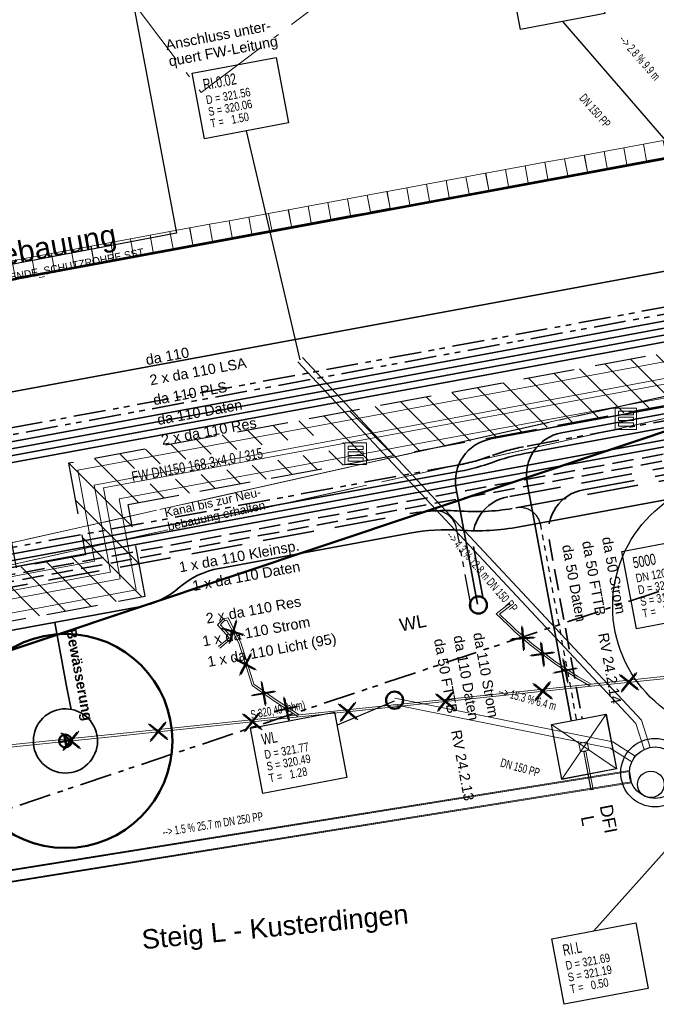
# Model space of a CAD drawing. Extents: x 3503752 to 3504470, y 5375172 to 5375556.
# Tile 35 of 77: x 3504234 to 3504249, y 5375419 to 5375442. Entities that reach past the tile are written whole.
import ezdxf

# ---------------------------------------------------------------- set-up
doc = ezdxf.new("R2010")
doc.units = 0
doc.header["$MEASUREMENT"] = 0
for name, pattern in [('1', [1.4, 0.5, -0.2, 0.5, -0.2]), ('123', [0.25001, 0.12501, -0.125]), ('140', [41.5, 15, -3.5, 15, -3.5, 1, -3.5]), ('2', [3.4, 1.2, -0.5, 1.2, -0.5]), ('202', [2.64, 1.75, -0.38, 0.13, -0.38]), ('237', [1.5, 0.75, -0.18, 0.13, -0.13, 0.13, -0.18]), ('240', [1.88, 1.25, -0.25, 0.13, -0.25]), ('39', [4.75, 4, -0.75]), ('86', [2.3751, 2.0001, -0.375])]:
    doc.linetypes.add(name, pattern=pattern)
for name, color, linetype in [('$_LISY_$_TMP', 7, 'Continuous'), ('2P_PROV_BUSHALTE', 7, 'Continuous'), ('4WB_KANALISATION', 7, 'Continuous'), ('68_BL_STREINLAUF', 7, 'Continuous'), ('_4WP_BAUFELD', 7, 'Continuous'), ('_4WP_FW_PLANUN', 7, 'Continuous'), ('_4WP_GRABEN', 7, 'Continuous'), ('_4WP_KANALISATIO', 7, 'Continuous'), ('_4WP_KANCAD', 7, 'Continuous'), ('_4WP_KANCAD-T', 7, 'Continuous'), ('_4WP_KONZ-BAUGRU', 7, 'Continuous'), ('_4WP_LICHT-KSR', 7, 'Continuous'), ('_4WP_LICHT_STILL', 7, 'Continuous'), ('_4WP_STADT-DACH', 7, 'Continuous'), ('_4WP_STADT-DFI', 7, 'Continuous'), ('_4WP_STADT_BEW_S', 7, 'Continuous'), ('_4WP_STADT_DATEN', 7, 'Continuous'), ('_4WP_STADT_FTT3', 7, 'Continuous'), ('_4WP_STADT_KLEIN', 7, 'Continuous'), ('_4WP_STADT_LSA', 7, 'Continuous'), ('_4WP_STADT_PLS', 7, 'Continuous'), ('_4WP_STADT_RESER', 7, 'Continuous'), ('_4WP_STADT_STROM', 7, 'Continuous'), ('_4WP_STEIGBEZEIC', 7, 'Continuous'), ('_4WP_TELEKOM', 7, 'Continuous'), ('_OST_1STEMPEL5', 7, 'Continuous'), ('BHM_BAUM_NEU', 7, 'Continuous'), ('PUNKTHOEHENATTDEF', 7, 'Continuous'), ('PUNKTNUMMERNATTDEF', 7, 'Continuous'), ('PUNKTSPEZIFIKATION', 7, 'Continuous'), ('X_BE_DFI', 7, 'Continuous')]:
    doc.layers.add(name, color=color, linetype=linetype)
doc.styles.add('108', font='TXT', dxfattribs={"width": 0.7, "height": 0.2})
doc.styles.add('109', font='TXT', dxfattribs={"width": 0.7, "height": 0.26})
doc.styles.add('110', font='TXT', dxfattribs={"width": 0.8, "height": 0.2})
doc.styles.add('121', font='ARIAL.TTF', dxfattribs={"height": 0.24})
doc.styles.add('127', font='ARIAL.TTF', dxfattribs={"height": 0.2})
doc.styles.add('131', font='TXT', dxfattribs={"width": 0.7, "height": 0.2})
doc.styles.add('136', font='ARIAL.TTF', dxfattribs={"height": 0.24})
doc.styles.add('179', font='ARIAL.TTF', dxfattribs={"height": 0.24})
doc.styles.add('387', font='ARIAL.TTF', dxfattribs={"height": 0.24})
doc.styles.add('412', font='ARIAL.TTF', dxfattribs={"height": 0.24})
doc.styles.add('415', font='ARIAL.TTF', dxfattribs={"height": 0.24})
doc.styles.add('416', font='ARIAL.TTF', dxfattribs={"height": 0.24})
doc.styles.add('420', font='ARIAL.TTF', dxfattribs={"height": 0.24})
doc.styles.add('424', font='ARIAL.TTF', dxfattribs={"height": 0.24})
doc.styles.add('427', font='TXT', dxfattribs={"width": 0.8, "height": 0.24})
doc.styles.add('511', font='ARIAL.TTF', dxfattribs={"height": 0.452686})
doc.styles.add('522', font='ARIAL.TTF', dxfattribs={"height": 0.5})
doc.styles.add('525', font='ARIAL.TTF', dxfattribs={"height": 0.24})
doc.styles.add('529', font='ARIAL.TTF', dxfattribs={"height": 0.3})
doc.styles.add('535', font='ARIAL.TTF', dxfattribs={"height": 0.3})
doc.styles.add('536', font='ARIALBD.TTF', dxfattribs={"height": 0.24})
doc.styles.add('590', font='TXT', dxfattribs={"height": 0.18})

# ---------------------------------------------------------------- blocks, each defined once
blk = doc.blocks.new('_X10')
at = {"color": 32, "linetype": 'Continuous', "lineweight": 13}
for p, q in [((-28.813, -6.542), (-29.843, -5.512)), ((-30.007, -6.763), (-31.037, -5.733)), ((-29.41, -6.653), (-30.44, -5.623)), ((-31.2, -6.983), (-32.23, -5.953)), ((-30.603, -6.873), (-31.633, -5.843)), ((-32.394, -7.204), (-33.424, -6.174)), ((-31.797, -7.094), (-32.827, -6.064)), ((-33.588, -7.424), (-34.618, -6.394)), ((-32.991, -7.314), (-34.021, -6.284)), ((-34.781, -7.645), (-35.811, -6.615)), ((-34.185, -7.535), (-35.215, -6.505)), ((-35.975, -7.865), (-37.005, -6.835)), ((-35.378, -7.755), (-36.408, -6.725)), ((-37.855, -7.399), (-38.199, -7.056)), ((-36.572, -7.976), (-37.602, -6.946)), ((-39.049, -7.62), (-39.393, -7.276)), ((-38.452, -7.51), (-38.796, -7.166)), ((-40.243, -7.84), (-40.586, -7.497)), ((-39.646, -7.73), (-39.989, -7.387)), ((-41.437, -8.061), (-41.78, -7.717)), ((-40.84, -7.951), (-41.183, -7.607)), ((-37.169, -8.086), (-37.495, -7.76)), ((-42.085, -9.533), (-43.571, -8.048)), ((-41.944, -8.968), (-42.974, -7.938)), ((-42.033, -8.171), (-42.377, -7.828)), ((-38.363, -8.306), (-38.689, -7.98)), ((-37.766, -8.196), (-38.092, -7.87)), ((-39.556, -8.527), (-39.882, -8.201)), ((-38.959, -8.417), (-39.286, -8.091)), ((-40.75, -8.747), (-41.076, -8.421)), ((-40.153, -8.637), (-40.479, -8.311)), ((-44.253, -11.609), (-47.152, -8.71)), ((-41.347, -8.858), (-41.673, -8.532)), ((-41.925, -10.401), (-43.422, -8.904)), ((-41.865, -11.168), (-43.262, -9.771)), ((-42.462, -11.278), (-43.492, -10.248)), ((-43.656, -11.498), (-44.686, -10.468)), ((-43.059, -11.388), (-44.089, -10.358))]:
    blk.add_line(p, q, dxfattribs=at)
blk = doc.blocks.new('LEITSYSTEM_BRA6')
at = {"color": 251, "linetype": 'Continuous', "lineweight": 13}
for points in [[(-0.65, 0.65), (0.65, 0.65), (0.65, -0.65), (-0.65, -0.65), (-0.65, 0.65)], [(-1.02, 0.025), (-0.11, 0.025), (-0.11, -0.025), (-1.02, -0.025), (-1.02, 0.025)], [(-0.11, 0.02), (-0.1, 0.02), (-0.1, -0.02), (-0.11, -0.02), (-0.11, 0.02)], [(-0.1, 0.1), (0.1, 0.1), (0.1, -0.1), (-0.1, -0.1), (-0.1, 0.1)]]:
    blk.add_lwpolyline(points, dxfattribs=at)
blk = doc.blocks.new('PUNKT')
blk.add_point((0, 0))
at = {"layer": 'PUNKTHOEHENATTDEF', "linetype": 'Continuous', "flags": 1}
blk.add_attdef('PUNKTHOEHE', (1, -0.5), '', height=0.8, dxfattribs=at)
at = {"layer": 'PUNKTNUMMERNATTDEF', "linetype": 'Continuous', "flags": 1}
blk.add_attdef('PUNKTNUMMER', (1, 0.5), '', height=0.8, dxfattribs=at)
at = {"layer": 'PUNKTSPEZIFIKATION', "linetype": 'Continuous', "flags": 1}
blk.add_attdef('PUNKTSPEZIFIKATION', (1, -1.5), '', height=0.8, dxfattribs=at)
blk = doc.blocks.new('809')
at = {"color": 7, "linetype": 'Continuous', "lineweight": 13}
for points in [[(0, 0), (0.5, 0), (0.5, -0.5), (0, -0.5), (0, 0)], [(0.075005, -0.075005), (0.425003, -0.075005), (0.425003, -0.154999), (0.075005, -0.154999), (0.075005, -0.075005)], [(0.075005, -0.290001), (0.075005, -0.209999), (0.425003, -0.209999), (0.425003, -0.290001), (0.075005, -0.290001)], [(0.075005, -0.425003), (0.425003, -0.425003), (0.425003, -0.345001), (0.075005, -0.345001), (0.075005, -0.425003)]]:
    blk.add_lwpolyline(points, dxfattribs=at)
blk = doc.blocks.new('DFI-ANZEIGER')
at = {"color": 7, "linetype": 'Continuous', "lineweight": 25}
for p, q in [((-0.760014, 0.517086), (0.517087, 0.760013)), ((0.517087, 0.760013), (0.760014, -0.517087)), ((-0.517087, -0.760014), (-0.760014, 0.517086)), ((0.760014, -0.517087), (-0.517087, -0.760014))]:
    blk.add_line(p, q, dxfattribs=at)
at = {"color": 250, "linetype": 'Continuous', "lineweight": 13}
for p, q in [((-0.517087, -0.760014), (0.517087, 0.760013)), ((0.760014, -0.517087), (-0.760014, 0.517086))]:
    blk.add_line(p, q, dxfattribs=at)
at = {"color": 251, "linetype": 'Continuous', "lineweight": 13}
for points in [[(-0.079552, -0.116926), (-0.116925, 0.079551), (-0.116925, 0.079551), (0.079552, 0.116925), (0.079552, 0.116925), (0.116925, -0.079552), (0.116925, -0.079552), (-0.079552, -0.116926)], [(-0.079552, -0.116926), (-0.116925, 0.079551), (0.079552, 0.116925), (0.116925, -0.079552), (-0.079552, -0.116926)], [(0.166045, -1.006705), (-0.004004, -0.112735), (0.045115, -0.103391), (0.215164, -0.997362), (0.166045, -1.006705)], [(0.000908, -0.1118), (-0.000961, -0.101976), (-0.000961, -0.101976), (0.038334, -0.094502), (0.038334, -0.094502), (0.040203, -0.104326), (0.040203, -0.104326), (0.000908, -0.1118)], [(0.000908, -0.1118), (-0.000961, -0.101976), (0.038334, -0.094502), (0.040203, -0.104326), (0.000908, -0.1118)]]:
    blk.add_lwpolyline(points, dxfattribs=at)
at = {"color": 254, "linetype": 'Continuous', "lineweight": 13}
blk.add_lwpolyline([(0.166045, -1.006705), (-0.004004, -0.112735), (-0.004004, -0.112735), (0.045115, -0.103391), (0.045115, -0.103391), (0.215164, -0.997362), (0.215164, -0.997362), (0.166045, -1.006705)], dxfattribs=at)
blk = doc.blocks.new('1016')
at = {"color": 7, "linetype": 'Continuous', "lineweight": 13}
for p, q in [((0.703072, 0.277444), (1.257444, -0.276928)), ((1.257444, 0.277444), (0.703072, -0.276928))]:
    blk.add_line(p, q, dxfattribs=at)
at = {"color": 2, "linetype": 'Continuous', "lineweight": 25}
for p, q in [((1.212401, 0.25319), (0.727326, -0.231885)), ((0.727326, 0.232401), (1.212401, -0.252674)), ((0.748114, 0.25319), (1.23319, -0.231885)), ((1.23319, 0.232401), (0.748114, -0.252674))]:
    blk.add_line(p, q, dxfattribs=at)
blk = doc.blocks.new('3203')
at = {"color": 1, "linetype": 'Continuous', "lineweight": 18}
for p, q in [((-0.2345, 0.2), (0.2345, 0.2)), ((-0.2345, -0.199999), (-0.2345, 0.2)), ((0.2345, 0.2), (0.2345, -0.199999)), ((-0.2345, -0.199999), (0.2345, -0.199999))]:
    blk.add_line(p, q, dxfattribs=at)

msp = doc.modelspace()

# ---------------------------------------------------------------- linework, layer by layer
at = {"layer": '2P_PROV_BUSHALTE', "color": 7, "linetype": '202', "lineweight": 18}
msp.add_lwpolyline([(3504234.967, 5375444.819), (3504238.19, 5375440.539), (3504242.983, 5375444.148)], dxfattribs=at)
at = {"layer": '4WB_KANALISATION', "color": 7, "linetype": '39', "lineweight": 18}
for p, q in [((3504219.207, 5375426.765), (3504281.18, 5375440.642)), ((3504219.317, 5375426.277), (3504281.29, 5375440.154))]:
    msp.add_line(p, q, dxfattribs=at)
at = {"layer": '4WB_KANALISATION', "color": 7, "linetype": '86', "lineweight": 18}
msp.add_line((3504219.24, 5375426.26), (3504281.26, 5375440.15), dxfattribs=at)
at = {"layer": '4WB_KANALISATION', "color": 7, "linetype": '140', "lineweight": 18}
msp.add_polyline3d([(3504219.17, 5375426.76, 0), (3504274.664, 5375439.191, 0), (3504281.21, 5375440.65, 0)], dxfattribs=at)
at = {"layer": '_4WP_BAUFELD', "color": 91, "linetype": 'Continuous', "lineweight": 50}
msp.add_lwpolyline([(3504215.375, 5375431.78), (3504219.033, 5375426.922, 0.322461), (3504225.728, 5375424.841), (3504278.413, 5375442.446)], format="xyb", dxfattribs=at)
at = {"layer": '_4WP_BAUFELD', "color": 91, "linetype": '237', "lineweight": 35}
msp.add_lwpolyline([(3504216.238, 5375424.816, 0.322461), (3504226.837, 5375421.522), (3504280.797, 5375439.552)], format="xyb", dxfattribs=at)
at = {"layer": '_4WP_FW_PLANUN', "color": 7, "linetype": 'Continuous', "lineweight": 18}
for points in [[(3504289.17, 5375436.57), (3504279.422, 5375434.767), (3504278.511, 5375439.7), (3504235.305, 5375431.72), (3504235.697, 5375429.593), (3504233.731, 5375429.23), (3504233.338, 5375431.356), (3504198.081, 5375424.844)], [(3504289.229, 5375436.255), (3504279.165, 5375434.394), (3504278.254, 5375439.328), (3504235.692, 5375431.368), (3504236.07, 5375429.337), (3504233.474, 5375428.857), (3504233.081, 5375430.984), (3504197.829, 5375424.472)], [(3504289.264, 5375436.063), (3504279.009, 5375434.167), (3504278.098, 5375439.1), (3504235.905, 5375431.307), (3504236.297, 5375429.18), (3504233.318, 5375428.63), (3504232.925, 5375430.756), (3504197.675, 5375424.245)], [(3504289.323, 5375435.749), (3504278.753, 5375433.794), (3504277.841, 5375438.728), (3504236.277, 5375431.05), (3504236.67, 5375428.924), (3504233.061, 5375428.257), (3504232.668, 5375430.384), (3504197.423, 5375423.873)]]:
    msp.add_lwpolyline(points, dxfattribs=at)
at = {"layer": '_4WP_GRABEN', "color": 21, "linetype": '2', "lineweight": 25}
for points in [[(3504278.669, 5375439.931), (3504235.089, 5375431.881), (3504235.485, 5375429.74), (3504233.877, 5375429.443), (3504233.481, 5375431.584), (3504198.221, 5375425.071)], [(3504229.705, 5375424.937), (3504228.86, 5375429.51), (3504232.519, 5375430.186), (3504232.915, 5375428.045), (3504236.883, 5375428.777), (3504236.487, 5375430.919), (3504277.707, 5375438.533)]]:
    msp.add_lwpolyline(points, dxfattribs=at)
at = {"layer": '_4WP_KANALISATIO', "color": 1, "linetype": 'Continuous', "lineweight": 25}
msp.add_circle((3504248.7, 5375424.383), 0.31, dxfattribs=at)
at = {"layer": '_4WP_KANCAD', "color": 1, "linetype": 'Continuous', "lineweight": 18}
for p, q in [((3504223.901, 5375420.813), (3504248.2, 5375424.707)), ((3504223.909, 5375420.794), (3504248.199, 5375424.687)), ((3504223.946, 5375420.527), (3504248.246, 5375424.421)), ((3504223.949, 5375420.547), (3504248.238, 5375424.44))]:
    msp.add_line(p, q, dxfattribs=at)
at = {"layer": '_4WP_KANCAD', "color": 7, "linetype": '240', "lineweight": 18}
msp.add_lwpolyline([(3504242.733, 5375431.521), (3504281.29, 5375440.154), (3504281.18, 5375440.642), (3504219.207, 5375426.765)], dxfattribs=at)
at = {"layer": '_4WP_KANCAD', "color": 1, "linetype": 'Continuous', "lineweight": 18}
for points in [[(3504240.559, 5375434.35), (3504248.481, 5375425.883), (3504248.481, 5375425.883), (3504248.687, 5375425.246), (3504248.544, 5375425.2), (3504248.349, 5375425.805), (3504248.349, 5375425.805), (3504240.449, 5375434.248)], [(3504240.449, 5375434.248), (3504248.349, 5375425.805), (3504248.544, 5375425.2)], [(3504240.449, 5375434.248), (3504248.349, 5375425.805), (3504248.544, 5375425.2)], [(3504240.559, 5375434.35), (3504248.481, 5375425.883), (3504248.687, 5375425.246)], [(3504240.559, 5375434.35), (3504248.481, 5375425.883), (3504248.687, 5375425.246)], [(3504242.719, 5375426.398), (3504247.808, 5375425.374), (3504247.808, 5375425.374), (3504248.336, 5375425.039), (3504248.255, 5375424.912), (3504247.752, 5375425.232), (3504247.752, 5375425.232), (3504242.689, 5375426.25)], [(3504242.719, 5375426.398), (3504247.808, 5375425.374), (3504248.336, 5375425.039)], [(3504242.719, 5375426.398), (3504247.808, 5375425.374), (3504248.336, 5375425.039)], [(3504242.689, 5375426.25), (3504247.752, 5375425.232), (3504248.255, 5375424.912)], [(3504242.689, 5375426.25), (3504247.752, 5375425.232), (3504248.255, 5375424.912)], [(3504223.946, 5375420.527), (3504248.246, 5375424.421), (3504248.2, 5375424.707), (3504223.901, 5375420.813)], [(3504223.949, 5375420.547), (3504248.238, 5375424.44), (3504248.199, 5375424.687), (3504223.909, 5375420.794)]]:
    msp.add_lwpolyline(points, dxfattribs=at)
at = {"layer": '_4WP_KANCAD', "color": 1, "linetype": 'Continuous', "lineweight": 25}
for radius in [0.8, 0.6]:
    msp.add_circle((3504248.798, 5375424.656, 319.51), radius, dxfattribs=at)
at = {"layer": '_4WP_KANCAD-T', "color": 1, "linetype": 'Continuous', "lineweight": 25}
for p, q in [((3504251.757, 5375436.288), (3504246.64, 5375442.2)), ((3504240.504, 5375434.299), (3504239.251, 5375439.649)), ((3504242.704, 5375426.324), (3504241.368, 5375425.766)), ((3504249.083, 5375422.874), (3504247.366, 5375420.96))]:
    msp.add_line(p, q, dxfattribs=at)
at = {"layer": '_4WP_KANCAD-T', "color": 7, "linetype": 'Continuous', "lineweight": 18}
for points in [[(3504245.368, 5375443.54), (3504247.333, 5375443.913), (3504247.622, 5375442.386), (3504245.657, 5375442.013), (3504245.368, 5375443.54)], [(3504237.979, 5375440.989), (3504239.944, 5375441.362), (3504240.233, 5375439.835), (3504238.268, 5375439.462), (3504237.979, 5375440.989)], [(3504248.023, 5375429.82), (3504249.988, 5375430.193), (3504250.329, 5375428.391), (3504248.364, 5375428.018), (3504248.023, 5375429.82)], [(3504239.345, 5375425.698), (3504241.31, 5375426.071), (3504241.599, 5375424.544), (3504239.634, 5375424.171), (3504239.345, 5375425.698)], [(3504246.384, 5375420.773), (3504248.349, 5375421.146), (3504248.638, 5375419.619), (3504246.673, 5375419.246), (3504246.384, 5375420.773)]]:
    msp.add_lwpolyline(points, dxfattribs=at)
at = {"layer": '_4WP_KANCAD-T', "color": 1, "linetype": 'Continuous', "lineweight": 25}
for points in [[(3504245.368, 5375443.54), (3504247.333, 5375443.913), (3504247.622, 5375442.386), (3504245.657, 5375442.013), (3504245.368, 5375443.54)], [(3504237.979, 5375440.989), (3504239.944, 5375441.362), (3504240.233, 5375439.835), (3504238.268, 5375439.462), (3504237.979, 5375440.989)], [(3504248.023, 5375429.82), (3504249.988, 5375430.193), (3504250.329, 5375428.391), (3504248.364, 5375428.018), (3504248.023, 5375429.82)], [(3504239.345, 5375425.698), (3504241.31, 5375426.071), (3504241.599, 5375424.544), (3504239.634, 5375424.171), (3504239.345, 5375425.698)], [(3504246.384, 5375420.773), (3504248.349, 5375421.146), (3504248.638, 5375419.619), (3504246.673, 5375419.246), (3504246.384, 5375420.773)]]:
    msp.add_lwpolyline(points, dxfattribs=at)
at = {"layer": '_4WP_KONZ-BAUGRU', "color": 1, "linetype": 'Continuous', "lineweight": 50}
msp.add_line((3504206.953, 5375431.219), (3504286.934, 5375445.993), dxfattribs=at)
at = {"layer": '_4WP_KONZ-BAUGRU', "color": 1, "linetype": 'Continuous', "lineweight": 13}
msp.add_line((3504286.193, 5375445.866), (3504207.614, 5375431.351), dxfattribs=at)
at = {"layer": '_4WP_LICHT-KSR', "color": 190, "linetype": '1', "lineweight": 35}
msp.add_line((3504231.947, 5375428.786), (3504255.898, 5375433.21), dxfattribs=at)
at = {"layer": '_4WP_LICHT_STILL', "color": 190, "linetype": 'Continuous', "lineweight": 18}
for points in [[(3504294.842, 5375433.173), (3504272.483, 5375429.847), (3504266.446, 5375428.949), (3504260.389, 5375428.048), (3504254.786, 5375427.214), (3504254.319, 5375427.204), (3504254.224, 5375427.202), (3504251.81, 5375427.152), (3504249.061, 5375426.907), (3504247.306, 5375426.723), (3504240.48, 5375426.007), (3504236.082, 5375425.546), (3504226.538, 5375424.571)], [(3504247.306, 5375426.723), (3504246.99, 5375426.906), (3504246.468, 5375427.253), (3504245.92, 5375427.672), (3504245.556, 5375427.986), (3504245.429, 5375428.107), (3504245.228, 5375428.299), (3504245.163, 5375428.361), (3504245.438, 5375428.571)], [(3504240.48, 5375426.007), (3504239.94, 5375426.359), (3504239.422, 5375426.721), (3504239.119, 5375427.697), (3504238.82, 5375428.27), (3504238.706, 5375428.25), (3504238.64, 5375428.18), (3504238.574, 5375428.11), (3504238.847, 5375427.808), (3504238.595, 5375427.603)]]:
    msp.add_lwpolyline(points, dxfattribs=at)
at = {"layer": '_4WP_LICHT_STILL', "color": 255, "linetype": 'Continuous', "lineweight": 13}
for points in [[(3504294.86, 5375433.125), (3504272.49, 5375429.798), (3504266.453, 5375428.9), (3504260.396, 5375427.999), (3504254.79, 5375427.164), (3504254.32, 5375427.154), (3504254.225, 5375427.152), (3504251.813, 5375427.102), (3504249.066, 5375426.857), (3504247.311, 5375426.673), (3504240.485, 5375425.957), (3504236.087, 5375425.496), (3504226.642, 5375424.531)], [(3504245.408, 5375428.611), (3504245.086, 5375428.365), (3504245.193, 5375428.263), (3504245.394, 5375428.071), (3504245.522, 5375427.949), (3504245.888, 5375427.633), (3504246.439, 5375427.212), (3504246.964, 5375426.864), (3504247.281, 5375426.68)], [(3504238.627, 5375427.564), (3504238.919, 5375427.802), (3504238.642, 5375428.109), (3504238.676, 5375428.146), (3504238.731, 5375428.204), (3504238.793, 5375428.214), (3504239.073, 5375427.678), (3504239.379, 5375426.69), (3504239.912, 5375426.318), (3504240.453, 5375425.965)]]:
    msp.add_lwpolyline(points, dxfattribs=at)
at = {"layer": '_4WP_STADT-DACH', "color": 1, "linetype": 'Continuous', "lineweight": 50}
for centre in [(3504244.67, 5375428.571), (3504242.711, 5375426.35)]:
    msp.add_circle(centre, 0.2, dxfattribs=at)
at = {"layer": '_4WP_STADT_BEW_S', "color": 142, "linetype": 'Continuous', "lineweight": 35}
for p, q in [((3504234.77, 5375428.166), (3504235.046, 5375426.675)), ((3504235.046, 5375426.675), (3504235.149, 5375426.135))]:
    msp.add_line(p, q, dxfattribs=at)
msp.add_lwpolyline([(3504282.846, 5375438.078), (3504280.231, 5375438.188, 0.156355), (3504279.642, 5375438.027), (3504278.801, 5375437.477, 0.059682), (3504278.518, 5375437.241, -0.159577), (3504277.179, 5375436.511), (3504273.015, 5375435.741, -0.030177), (3504271.624, 5375435.57, 0.02975), (3504270.359, 5375435.413), (3504259.074, 5375433.329), (3504256.994, 5375432.701), (3504255.757, 5375432.472), (3504255.194, 5375432.165), (3504245.628, 5375430.398, -0.062275), (3504244.241, 5375430.317, 0.062994), (3504243.064, 5375430.25), (3504238.611, 5375429.427, 0.133184), (3504237.677, 5375428.979, -0.13319), (3504236.743, 5375428.53), (3504233.134, 5375427.864, -0.104436)], format="xyb", dxfattribs=at)
msp.add_lwpolyline([(3504235.756, 5375425.537), (3504235.766, 5375425.464), (3504235.769, 5375425.39), (3504235.765, 5375425.317), (3504235.753, 5375425.244), (3504235.735, 5375425.173), (3504235.709, 5375425.104), (3504235.677, 5375425.038), (3504235.639, 5375424.975), (3504235.595, 5375424.916), (3504235.545, 5375424.862), (3504235.49, 5375424.813), (3504235.43, 5375424.77), (3504235.367, 5375424.732), (3504235.3, 5375424.701), (3504235.231, 5375424.677), (3504235.159, 5375424.66), (3504235.086, 5375424.65), (3504235.013, 5375424.647), (3504234.939, 5375424.651), (3504234.866, 5375424.662), (3504234.795, 5375424.681), (3504234.726, 5375424.706), (3504234.66, 5375424.738), (3504234.597, 5375424.776), (3504234.538, 5375424.821), (3504234.484, 5375424.871), (3504234.435, 5375424.926), (3504234.392, 5375424.985), (3504234.354, 5375425.049), (3504234.324, 5375425.115), (3504234.299, 5375425.185), (3504234.282, 5375425.256), (3504234.272, 5375425.329), (3504234.269, 5375425.403), (3504234.273, 5375425.476), (3504234.284, 5375425.549), (3504234.303, 5375425.62), (3504234.328, 5375425.689), (3504234.36, 5375425.756), (3504234.399, 5375425.818), (3504234.443, 5375425.877), (3504234.493, 5375425.931), (3504234.548, 5375425.98), (3504234.607, 5375426.024), (3504234.671, 5375426.061), (3504234.738, 5375426.092), (3504234.807, 5375426.116), (3504234.879, 5375426.133), (3504234.952, 5375426.144), (3504235.025, 5375426.147), (3504235.099, 5375426.142), (3504235.171, 5375426.131), (3504235.242, 5375426.112), (3504235.312, 5375426.087), (3504235.378, 5375426.055), (3504235.441, 5375426.017), (3504235.499, 5375425.972), (3504235.554, 5375425.922), (3504235.603, 5375425.868), (3504235.646, 5375425.808), (3504235.683, 5375425.745), (3504235.714, 5375425.678), (3504235.738, 5375425.608), (3504235.756, 5375425.537)], dxfattribs=at)
at = {"layer": '_4WP_STADT_DATEN', "color": 7, "linetype": 'Continuous', "lineweight": 35}
msp.add_lwpolyline([(3504189.384, 5375423.998), (3504199.903, 5375425.968), (3504278.98, 5375440.575), (3504281.835, 5375437.737), (3504281.855, 5375437.358), (3504281.78, 5375437.282)], dxfattribs=at)
for points in [[(3504256.913, 5375434.328), (3504255.648, 5375434.425), (3504244.953, 5375432.449, 0.414213), (3504244.151, 5375431.284), (3504244.649, 5375428.591)], [(3504256.901, 5375434.168), (3504255.657, 5375434.264), (3504246.614, 5375432.593, 0.414212), (3504245.812, 5375431.428), (3504246.836, 5375425.885)], [(3504256.889, 5375434.014), (3504256.308, 5375434.059), (3504245.751, 5375432.109, 0.041741), (3504244.998, 5375431.903, -0.041738), (3504244.246, 5375431.698), (3504231.675, 5375429.376, 0.014997), (3504231.186, 5375429.271, -0.015), (3504230.697, 5375429.165)]]:
    msp.add_lwpolyline(points, format="xyb", dxfattribs=at)
at = {"layer": '_4WP_STADT_FTT3', "color": 1, "linetype": '123', "lineweight": 25}
msp.add_line((3504246.964, 5375425.908), (3504246.127, 5375430.439), dxfattribs=at)
at = {"layer": '_4WP_STADT_FTT3', "color": 1, "linetype": '2', "lineweight": 35}
msp.add_lwpolyline([(3504193.785, 5375420.531), (3504194.729, 5375420.706, 0.085942), (3504195.688, 5375421.06, -0.081913), (3504196.644, 5375421.422), (3504198.188, 5375421.733, 0.063448), (3504200.084, 5375422.373, -0.067471), (3504201.984, 5375422.997), (3504215.546, 5375425.502, -0.226225), (3504216.377, 5375425.279, 0.226225), (3504217.208, 5375425.056), (3504219.838, 5375425.541, 0.204552), (3504220.625, 5375426.063, -0.204543), (3504221.411, 5375426.585), (3504231.992, 5375428.54), (3504232.954, 5375428.84), (3504242.982, 5375430.692, -0.062571), (3504244.263, 5375430.766, 0.062569), (3504245.545, 5375430.84), (3504255.042, 5375432.594), (3504255.604, 5375432.902), (3504256.888, 5375433.139), (3504258.968, 5375433.767)], format="xyb", dxfattribs=at)
at = {"layer": '_4WP_STADT_FTT3', "color": 1, "linetype": '237', "lineweight": 25}
for points in [[(3504244.498, 5375428.545), (3504244.162, 5375430.362, 0.376737), (3504243.644, 5375430.77)], [(3504246.127, 5375430.439, 0.414215), (3504245.545, 5375430.84)]]:
    msp.add_lwpolyline(points, format="xyb", dxfattribs=at)
at = {"layer": '_4WP_STADT_KLEIN', "color": 3, "linetype": '237', "lineweight": 35}
msp.add_lwpolyline([(3504256.872, 5375434.325), (3504245.722, 5375432.266, 0.044939), (3504244.97, 5375432.056, -0.044936), (3504244.218, 5375431.846), (3504231.648, 5375429.524, 0.009999), (3504231.158, 5375429.423, -0.010001), (3504230.668, 5375429.323)], format="xyb", dxfattribs=at)
at = {"layer": '_4WP_STADT_LSA', "color": 7, "linetype": '237', "lineweight": 35}
for points in [[(3504189.327, 5375424.3), (3504191.903, 5375424.776, 0.043992), (3504192.916, 5375425.053, -0.042289), (3504193.884, 5375425.322), (3504199.815, 5375426.44), (3504279.141, 5375441.093), (3504282.251, 5375438), (3504282.287, 5375437.325), (3504282.014, 5375437.049)], [(3504281.936, 5375437.127), (3504282.175, 5375437.367), (3504282.148, 5375437.877), (3504279.087, 5375440.92), (3504199.844, 5375426.283), (3504193.914, 5375425.157, 0.018793), (3504192.938, 5375424.933, -0.019765), (3504191.918, 5375424.702), (3504189.341, 5375424.226)]]:
    msp.add_lwpolyline(points, format="xyb", dxfattribs=at)
at = {"layer": '_4WP_STADT_PLS', "color": 7, "linetype": 'Continuous', "lineweight": 35}
msp.add_lwpolyline([(3504189.356, 5375424.143), (3504199.873, 5375426.126), (3504279.034, 5375440.748), (3504281.991, 5375437.807), (3504282.015, 5375437.366), (3504281.856, 5375437.206)], dxfattribs=at)
at = {"layer": '_4WP_STADT_RESER', "color": 7, "linetype": 'Continuous', "lineweight": 35}
msp.add_lwpolyline([(3504189.416, 5375423.855), (3504199.932, 5375425.811), (3504278.927, 5375440.403), (3504281.731, 5375437.614), (3504281.743, 5375437.401), (3504281.702, 5375437.36)], dxfattribs=at)
for points in [[(3504231.888, 5375429.101, 0.079495), (3504232.366, 5375429.27, -0.079489), (3504232.843, 5375429.44), (3504255.218, 5375433.573)], [(3504255.84, 5375433.525), (3504232.872, 5375429.282, 0.039938), (3504232.387, 5375429.152, -0.039934), (3504231.903, 5375429.022)]]:
    msp.add_lwpolyline(points, format="xyb", dxfattribs=at)
msp.add_polyline3d([(3504189.438, 5375423.71, 0), (3504278.874, 5375440.23, 0), (3504280.688, 5375438.426, 0), (3504280.561, 5375437.844, 0), (3504280.396, 5375437.677, 0)], dxfattribs=at)
at = {"layer": '_4WP_STADT_STROM', "color": 3, "linetype": '1', "lineweight": 35}
for p, q in [((3504255.869, 5375433.367), (3504231.918, 5375428.943)), ((3504246.322, 5375430.099), (3504247.097, 5375425.903))]:
    msp.add_line(p, q, dxfattribs=at)
at = {"layer": '_4WP_STADT_STROM', "color": 3, "linetype": '2', "lineweight": 35}
for points in [[(3504255.869, 5375433.367), (3504254.944, 5375432.871), (3504245.359, 5375431.101, 0.414213), (3504244.557, 5375429.936), (3504244.801, 5375428.616)], [(3504255.898, 5375433.21), (3504254.997, 5375432.718), (3504247.124, 5375431.264, 0.414213), (3504246.322, 5375430.099)]]:
    msp.add_lwpolyline(points, format="xyb", dxfattribs=at)
at = {"layer": '_4WP_TELEKOM', "color": 114, "linetype": 'Continuous', "lineweight": 35}
msp.add_lwpolyline([(3504172.216, 5375460.701), (3504172.221, 5375460.847, -0.403893), (3504173.222, 5375461.81), (3504186.325, 5375461.787, -0.35713), (3504187.304, 5375460.983), (3504193.469, 5375430.095, -0.033762), (3504193.462, 5375427.377, 0.490271), (3504194.641, 5375426.324), (3504275.505, 5375441.26), (3504280.071, 5375443.291), (3504283.631, 5375443.968), (3504285.036, 5375443.746), (3504289.29, 5375444.556), (3504294.357, 5375442.932), (3504294.578, 5375442.922)], format="xyb", dxfattribs=at)
at = {"layer": '_OST_1STEMPEL5', "color": 250, "linetype": 'Continuous', "lineweight": 25}
for p, q in [((3504233.522, 5375458.971), (3504237.612, 5375437.255)), ((3504237.612, 5375437.255), (3504220.73, 5375434.047))]:
    msp.add_line(p, q, dxfattribs=at)
at = {"layer": 'BHM_BAUM_NEU', "color": 91, "linetype": 'Continuous', "lineweight": 50}
for p, q in [((3504235.047, 5375425.249), (3504234.991, 5375425.544)), ((3504235.166, 5375425.425), (3504234.871, 5375425.369))]:
    msp.add_line(p, q, dxfattribs=at)
at = {"layer": 'BHM_BAUM_NEU', "color": 91, "linetype": 'Continuous', "lineweight": 25}
msp.add_circle((3504250.808, 5375428.543), 3, dxfattribs=at)
at = {"layer": 'BHM_BAUM_NEU', "color": 91, "linetype": 'Continuous', "lineweight": 50}
for radius in [2.5, 0.15]:
    msp.add_circle((3504235.019, 5375425.397), radius, dxfattribs=at)

# ---------------------------------------------------------------- block references
at = {"layer": '$_LISY_$_TMP', "color": 7, "rotation": 10.46543884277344}
for p in [(3504247.874, 5375439.012), (3504248.335, 5375439.097), (3504248.796, 5375439.182), (3504246.951, 5375438.841), (3504247.413, 5375438.927), (3504245.568, 5375438.586), (3504246.029, 5375438.671), (3504246.49, 5375438.756), (3504244.184, 5375438.33), (3504244.645, 5375438.415), (3504245.107, 5375438.501), (3504243.262, 5375438.16), (3504243.723, 5375438.245), (3504241.878, 5375437.904), (3504242.339, 5375437.99), (3504242.801, 5375438.075), (3504240.495, 5375437.649), (3504240.956, 5375437.734), (3504241.417, 5375437.819), (3504239.572, 5375437.478), (3504240.033, 5375437.564), (3504238.189, 5375437.223), (3504238.65, 5375437.308), (3504239.111, 5375437.393), (3504236.805, 5375436.967), (3504237.266, 5375437.052), (3504237.727, 5375437.138), (3504235.421, 5375436.712), (3504235.883, 5375436.797), (3504236.344, 5375436.882), (3504234.499, 5375436.541), (3504234.96, 5375436.626), (3504234.038, 5375436.456)]:
    msp.add_blockref('3203', p, dxfattribs=at)
at = {"layer": '$_LISY_$_TMP', "color": 7, "xscale": 0.75, "yscale": 0.75}
for p, rotation in [((3504238.592, 5375428.598), 297.556265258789), ((3504245.149, 5375428.271), 319.2177165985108), ((3504245.58, 5375427.869), 322.5985256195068), ((3504239.008, 5375427.886), 287.2469970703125), ((3504246.089, 5375427.445), 326.3860073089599), ((3504248.92, 5375426.842), 185.9852142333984), ((3504239.043, 5375426.925), 325.0525074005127), ((3504246.905, 5375426.631), 185.9880432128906), ((3504239.566, 5375426.543), 326.9015819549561), ((3504244.629, 5375426.392), 185.9880432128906), ((3504242.354, 5375426.153), 185.9880432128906), ((3504240.117, 5375425.919), 185.9838958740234), ((3504237.918, 5375425.688), 185.9838958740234), ((3504235.874, 5375425.474), 185.8330123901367)]:
    msp.add_blockref('1016', p, dxfattribs=dict(at, rotation=rotation))
at = {"layer": '68_BL_STREINLAUF', "color": 7}
for name, p in [('PUNKT', (3504247.821, 5375433.166)), ('809', (3504247.866, 5375433.171)), ('PUNKT', (3504241.507, 5375432.352)), ('809', (3504241.552, 5375432.357))]:
    msp.add_blockref(name, p, dxfattribs=at)
at = {"layer": '_4WP_GRABEN'}
msp.add_blockref('_X10', (3504278.669, 5375439.931), dxfattribs=at)
at = {"layer": '_4WP_STADT-DFI', "color": 7}
msp.add_blockref('DFI-ANZEIGER', (3504247.136, 5375425.261), dxfattribs=at)
at = {"layer": 'X_BE_DFI', "color": 7, "rotation": 100.7700073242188}
msp.add_blockref('LEITSYSTEM_BRA6', (3504247.135, 5375425.259), dxfattribs=at)

# ---------------------------------------------------------------- texts
at = {"layer": '_4WP_FW_PLANUN', "color": 7, "linetype": 'Continuous', "style": '427', "width": 0.8}
msp.add_text('FW DN150 168.3x4,0 / 315', height=0.24, rotation=10.4655, dxfattribs=at).set_placement((3504236.59, 5375431.446))
at = {"layer": '_4WP_KANALISATIO', "color": 7, "linetype": 'Continuous', "style": '136'}
for s, p in [('Anschluss unter-', (3504237.384, 5375441.526)), ('quert FW-Leitung', (3504237.456, 5375441.149))]:
    msp.add_text(s, height=0.24, rotation=10.737, dxfattribs=at).set_placement(p)
at = {"layer": '_4WP_KANALISATIO', "color": 1, "linetype": 'Continuous', "style": '127'}
for s, p in [('Kanal bis zur Neu-', (3504237.361, 5375430.617)), ('bebauung erhalten', (3504237.431, 5375430.304))]:
    msp.add_text(s, height=0.2, rotation=12.6259, dxfattribs=at).set_placement(p)
at = {"layer": '_4WP_KANALISATIO', "color": 1, "linetype": 'Continuous', "style": '131', "width": 0.7}
msp.add_text('S 320,49 (bhm)', height=0.2, rotation=10.7963, dxfattribs=at).set_placement((3504239.367, 5375425.909))
at = {"layer": '_4WP_KANCAD-T', "color": 1, "linetype": 'Continuous'}
for s, height, rotation, style, width, p in [('--> 2.8 % 9.9 m', 0.2, 311.1222, '108', 0.7, (3504247.944, 5375441.769)), ('RI.0.02', 0.26, 10.737, '109', 0.7, (3504238.261, 5375440.593)), ('D = 321.56', 0.2, 10.737, '110', 0.8, (3504238.323, 5375440.265)), ('DN 150 PP', 0.2, 311.1222, '108', 0.7, (3504247.015, 5375440.4)), ('S = 320.06', 0.2, 10.737, '110', 0.8, (3504238.375, 5375439.99)), ('T =   1.50', 0.2, 10.737, '110', 0.8, (3504238.427, 5375439.715)), ('--> 4.3 % 12.8 m DN 150 PP', 0.2, 310.699, '108', 0.7, (3504243.906, 5375430.188)), ('5000', 0.26, 10.737, '109', 0.7, (3504248.305, 5375429.424)), ('DN 1200', 0.2, 10.737, '110', 0.8, (3504248.367, 5375429.096)), ('D = 321.85', 0.2, 10.737, '110', 0.8, (3504248.419, 5375428.821)), ('S = 319.51', 0.2, 10.737, '110', 0.8, (3504248.471, 5375428.546)), ('T =   2.34', 0.2, 10.737, '110', 0.8, (3504248.524, 5375428.271)), ('--> 15.3 % 6.4 m', 0.2, 344.6924, '108', 0.7, (3504245.118, 5375426.474)), ('WL', 0.26, 10.737, '109', 0.7, (3504239.627, 5375425.302)), ('D = 321.77', 0.2, 10.737, '110', 0.8, (3504239.689, 5375424.974)), ('S = 320.49', 0.2, 10.737, '110', 0.8, (3504239.741, 5375424.699)), ('T =   1.28', 0.2, 10.737, '110', 0.8, (3504239.793, 5375424.424)), ('DN 150 PP', 0.2, 344.6924, '108', 0.7, (3504245.168, 5375424.802)), ('--> 1.5 % 25.7 m DN 250 PP', 0.2, 9.1046, '108', 0.7, (3504237.302, 5375423.167)), ('RI.L', 0.26, 10.737, '109', 0.7, (3504246.666, 5375420.377)), ('D = 321.69', 0.2, 10.737, '110', 0.8, (3504246.728, 5375420.049)), ('S = 321.19', 0.2, 10.737, '110', 0.8, (3504246.78, 5375419.774)), ('T =   0.50', 0.2, 10.737, '110', 0.8, (3504246.832, 5375419.499))]:
    msp.add_text(s, height=height, rotation=rotation, dxfattribs=dict(at, style=style, width=width)).set_placement(p)
at = {"layer": '_4WP_KONZ-BAUGRU', "color": 1, "linetype": 'Continuous', "style": '522'}
msp.add_text('Außenwand Neubebauung', height=0.5, rotation=10.4655, dxfattribs=at).set_placement((3504228.071, 5375435.477))
at = {"layer": '_4WP_LICHT-KSR', "color": 190, "linetype": 'Continuous', "style": '387'}
msp.add_text('1 x da 110 Licht (95)', height=0.24, rotation=10.4655, dxfattribs=at).set_placement((3504238.362, 5375427.125))
at = {"layer": '_4WP_STADT-DACH', "color": 20, "linetype": 'Continuous', "style": '535'}
msp.add_text('WL', height=0.3, rotation=10.6486, dxfattribs=at).set_placement((3504242.857, 5375427.952))
at = {"layer": '_4WP_STADT-DFI', "color": 7, "linetype": 'Continuous', "style": '529'}
for s, p in [('DFI', (3504247.503, 5375423.88)), ('L', (3504247.063, 5375423.622))]:
    msp.add_text(s, height=0.3, rotation=280.7658, dxfattribs=at).set_placement(p)
at = {"layer": '_4WP_STADT_BEW_S', "color": 5, "linetype": 'Continuous', "style": '536'}
msp.add_text('Bewässerung', height=0.24, rotation=280.4655, dxfattribs=at).set_placement((3504235.033, 5375427.995))
at = {"layer": '_4WP_STADT_DATEN', "color": 7, "linetype": 'Continuous'}
for s, rotation, style, p in [('da 110 Daten', 10.4654, '415', (3504237.187, 5375432.774)), ('da 50 Daten', 280.4654, '412', (3504246.624, 5375429.958)), ('1 x da 110 Daten', 10.4655, '412', (3504238.011, 5375428.897)), ('da 110 Daten', 280.4654, '412', (3504244.085, 5375427.84))]:
    msp.add_text(s, height=0.24, rotation=rotation, dxfattribs=dict(at, style=style)).set_placement(p)
at = {"layer": '_4WP_STADT_FTT3', "color": 1, "linetype": 'Continuous', "style": '121'}
for s, rotation, p in [('da 50 FTTB', 280.4654, (3504247.091, 5375430.045)), ('da 50 FTTB', 280.4654, (3504243.63, 5375427.764)), ('RV 24.2.14', 280.5567, (3504247.469, 5375427.898)), ('RV 24.2.13', 280.5567, (3504244.031, 5375425.629))]:
    msp.add_text(s, height=0.24, rotation=rotation, dxfattribs=at).set_placement(p)
at = {"layer": '_4WP_STADT_KLEIN', "color": 7, "linetype": 'Continuous', "style": '412'}
msp.add_text('1 x da 110 Kleinsp.', height=0.24, rotation=10.4655, dxfattribs=at).set_placement((3504237.697, 5375429.333))
at = {"layer": '_4WP_STADT_LSA', "color": 7, "linetype": 'Continuous', "style": '525'}
msp.add_text('2 x da 110 LSA', height=0.24, rotation=10.4654, dxfattribs=at).set_placement((3504237.011, 5375433.701))
at = {"layer": '_4WP_STADT_PLS', "color": 7, "linetype": 'Continuous', "style": '424'}
msp.add_text('da 110 PLS', height=0.24, rotation=10.4654, dxfattribs=at).set_placement((3504237.092, 5375433.237))
at = {"layer": '_4WP_STADT_RESER', "color": 7, "linetype": 'Continuous', "style": '416'}
for rotation, p in [(10.4654, (3504237.283, 5375432.308)), (10.4655, (3504238.325, 5375428.135))]:
    msp.add_text('2 x da 110 Res', height=0.24, rotation=rotation, dxfattribs=at).set_placement(p)
at = {"layer": '_4WP_STADT_STROM', "color": 7, "linetype": 'Continuous', "style": '179'}
for s, rotation, p in [('da 50 Strom', 280.4654, (3504247.555, 5375430.141)), ('1 x da 110 Strom', 10.4655, (3504238.244, 5375427.605)), ('da 110 Strom', 280.4654, (3504244.547, 5375427.907))]:
    msp.add_text(s, height=0.24, rotation=rotation, dxfattribs=at).set_placement(p)
at = {"layer": '_4WP_STEIGBEZEIC', "color": 250, "linetype": 'Continuous', "style": '511'}
msp.add_text('Steig L - Kusterdingen', height=0.45269, rotation=5.55, dxfattribs=at).set_placement((3504236.825, 5375420.531))
at = {"layer": '_4WP_TELEKOM', "color": 255, "linetype": 'Continuous', "style": '420'}
msp.add_text('da 110', height=0.24, rotation=10.4654, dxfattribs=at).set_placement((3504236.918, 5375434.174))
at = {"layer": '_OST_1STEMPEL5', "color": 7, "linetype": 'Continuous', "style": '590'}
msp.add_text('W5_BA 4 LEGENDE_SCHUTZROHRE.SST', height=0.18, rotation=10.7605, dxfattribs=at).set_placement((3504232.202, 5375435.843))

doc.saveas('drawing.dxf')
